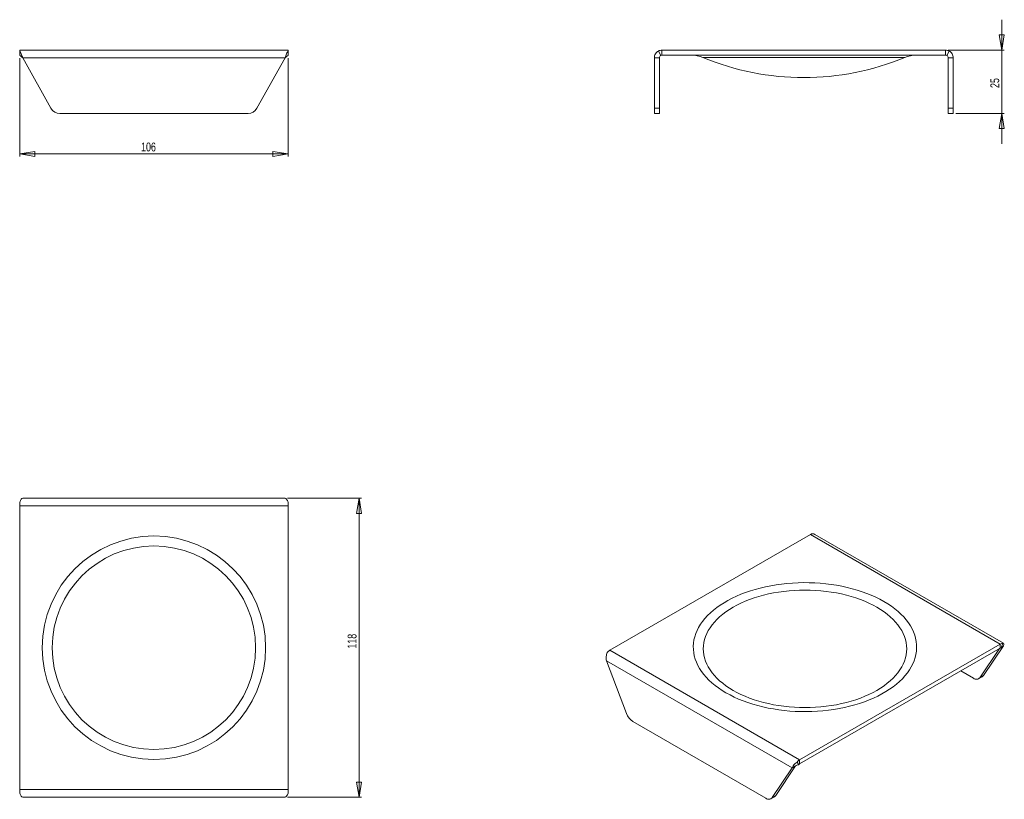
# Model space of a CAD drawing. Header units: millimetres. Extents: x 18 to 407, y 33 to 341.
import ezdxf

# ---------------------------------------------------------------- set-up
doc = ezdxf.new("R2010")
doc.units = ezdxf.units.MM
doc.styles.add('SLDTEXTSTYLE0', font='TXT', dxfattribs={"width": 0.75})
doc.dimstyles.new('SLDDIMSTYLE0', dxfattribs={"dimtxt": 3.5, "dimasz": 6, "dimexe": 0, "dimexo": 0.0625, "dimgap": 0.875, "dimtad": 1, "dimtoh": 1, "dimrnd": 1e-09, "dimzin": 12, "dimdsep": 46, "dimtxsty": 'SLDTEXTSTYLE0', "dimblk1": 'CLOSED', "dimblk2": 'CLOSED', "dimsah": 1, "dimcen": 0.09, "dimadec": 0, "dimazin": 0, "dimtfac": 1, "dimtofl": 0, "dimtmove": 0, "dimatfit": 3, "dimldrblk": 'CLOSED', "dimfxl": 1, "dimfrac": 2, "dimtolj": 1, "dimtzin": 12, "dimarcsym": 0})
doc.dimstyles.new('SLDDIMSTYLE1', dxfattribs={"dimtxt": 3.5, "dimasz": 6, "dimexe": 0, "dimexo": 0.0625, "dimgap": 0.875, "dimtad": 1, "dimtoh": 1, "dimdec": 0, "dimrnd": 1e-09, "dimzin": 12, "dimdsep": 46, "dimtxsty": 'SLDTEXTSTYLE0', "dimblk1": 'CLOSED', "dimblk2": 'CLOSED', "dimsah": 1, "dimcen": 0.09, "dimadec": 0, "dimazin": 0, "dimtfac": 1, "dimtofl": 0, "dimtmove": 0, "dimatfit": 3, "dimldrblk": 'CLOSED', "dimfxl": 1, "dimfrac": 2, "dimtolj": 1, "dimtzin": 12, "dimarcsym": 0})
doc.dimstyles.new('SLDDIMSTYLE2', dxfattribs={"dimtxt": 3.5, "dimasz": 6, "dimexe": 0, "dimexo": 0.0625, "dimgap": 0.875, "dimtad": 1, "dimtoh": 1, "dimdec": 1, "dimrnd": 1e-09, "dimzin": 12, "dimdsep": 46, "dimtxsty": 'SLDTEXTSTYLE0', "dimblk1": 'CLOSED', "dimblk2": 'CLOSED', "dimsah": 1, "dimcen": 0.09, "dimadec": 0, "dimazin": 0, "dimtfac": 1, "dimtofl": 0, "dimtmove": 0, "dimatfit": 3, "dimldrblk": 'CLOSED', "dimfxl": 1, "dimfrac": 2, "dimtolj": 1, "dimtzin": 12, "dimarcsym": 0})

# ---------------------------------------------------------------- blocks, each defined once
blk = doc.blocks.new('_CLOSED')
at = {"color": 0, "linetype": 'ByBlock', "lineweight": -2}
for p, q in [((-1, 0.166667), (0, 0)), ((-1, 0.166667), (-1, -0.166667)), ((0, 0), (-1, -0.166667)), ((0, 0), (-1, 0))]:
    blk.add_line(p, q, dxfattribs=at)
blk = doc.blocks.new('*D2')
at = {"color": 7, "linetype": 'Continuous', "lineweight": 0}
for p, q in [((18.47, 325.64), (18.47, 286.76)), ((124.47, 325.64), (124.47, 286.76)), ((124.47, 287.76), (18.47, 287.76))]:
    blk.add_line(p, q, dxfattribs=at)
at = {"color": 7, "linetype": 'Continuous', "lineweight": 0, "xscale": 6, "yscale": 6}
for p, rotation in [((18.47, 287.76, 0.1), 180), ((124.47, 287.76, 0.1), 360)]:
    blk.add_blockref('_CLOSED', p, dxfattribs=dict(at, rotation=rotation))
at = {"color": 7, "linetype": 'Continuous', "lineweight": 0, "insert": (66.4, 292.27), "char_height": 3.5, "attachment_point": 1, "style": 'SLDTEXTSTYLE0'}
blk.add_mtext('106', dxfattribs=at)
blk = doc.blocks.new('*D3')
at = {"color": 7, "linetype": 'Continuous', "lineweight": 0}
for p, q in [((124.27, 151.87), (153.48, 151.87)), ((152.48, 151.87), (152.48, 33.87)), ((124.27, 33.87), (153.48, 33.87))]:
    blk.add_line(p, q, dxfattribs=at)
at = {"color": 7, "linetype": 'Continuous', "lineweight": 0, "xscale": 6, "yscale": 6}
for p, rotation in [((152.48, 151.87, 10.6), 90), ((152.48, 33.87, 10.6), 270)]:
    blk.add_blockref('_CLOSED', p, dxfattribs=dict(at, rotation=rotation))
at = {"color": 7, "linetype": 'Continuous', "lineweight": 0, "insert": (147.96, 92.5), "char_height": 3.5, "attachment_point": 1, "rotation": 90, "style": 'SLDTEXTSTYLE0'}
blk.add_mtext('118', dxfattribs=at)
blk = doc.blocks.new('*D4')
at = {"color": 7, "linetype": 'Continuous', "lineweight": 0}
for p, q in [((406.26, 328.76), (406.26, 340.76)), ((385.1, 328.76), (407.26, 328.76)), ((406.26, 303.76), (406.26, 328.76)), ((388.1, 303.76), (407.26, 303.76)), ((406.26, 303.76), (406.26, 291.76))]:
    blk.add_line(p, q, dxfattribs=at)
at = {"color": 7, "linetype": 'Continuous', "lineweight": 0, "xscale": 6, "yscale": 6}
for p, rotation in [((406.26, 328.76, 0.1), 270), ((406.26, 303.76, 0.1), 90)]:
    blk.add_blockref('_CLOSED', p, dxfattribs=dict(at, rotation=rotation))
at = {"color": 7, "linetype": 'Continuous', "lineweight": 0, "insert": (401.75, 313.8), "char_height": 3.5, "attachment_point": 1, "rotation": 90, "style": 'SLDTEXTSTYLE0'}
blk.add_mtext('25', dxfattribs=at)

msp = doc.modelspace()

# ---------------------------------------------------------------- linework, layer by layer
at = {"color": 7, "linetype": 'Continuous', "lineweight": 15}
for p, q in [((18.471, 328.758), (18.471, 328.391)), ((18.471, 328.758), (124.471, 328.758)), ((18.471, 326.636), (18.471, 328.391)), ((124.471, 328.391), (124.471, 328.758)), ((124.471, 326.636), (124.471, 328.391)), ((271.611, 326.636), (270.653, 328.391)), ((272.091, 328.758), (272.091, 326.758)), ((272.091, 328.758), (384.095, 328.758)), ((272.091, 326.758), (384.095, 326.758)), ((384.095, 328.758), (384.095, 326.758)), ((384.575, 326.636), (385.534, 328.391)), ((19.668, 325.758), (123.273, 325.758)), ((19.668, 325.758), (30.826, 305.805)), ((112.116, 305.805), (123.273, 325.758)), ((269.091, 325.758), (271.091, 325.758)), ((269.091, 305.805), (269.091, 325.758)), ((271.091, 305.805), (271.091, 325.758)), ((387.095, 325.758), (385.095, 325.758)), ((385.095, 325.758), (385.095, 305.805)), ((387.095, 325.758), (387.095, 305.805)), ((34.317, 303.757), (108.625, 303.757)), ((269.091, 305.805), (271.091, 305.805)), ((269.091, 303.757), (269.091, 305.805)), ((271.091, 303.757), (269.091, 303.757)), ((271.091, 305.805), (271.091, 303.757)), ((385.095, 305.805), (387.095, 305.805)), ((385.095, 303.757), (385.095, 305.805)), ((387.095, 303.757), (385.095, 303.757)), ((387.095, 305.805), (387.095, 303.757)), ((19.668, 151.871), (123.273, 151.871)), ((18.471, 150.309), (18.471, 148.871)), ((18.471, 148.871), (124.471, 148.871)), ((18.471, 148.871), (18.471, 36.866)), ((124.471, 148.871), (124.471, 150.309)), ((124.471, 36.866), (124.471, 148.871)), ((330.674, 137.603), (251.475, 91.882)), ((330.674, 137.603), (405.628, 94.333)), ((406.902, 94.612), (332.4, 137.621)), ((326.428, 48.612), (405.628, 94.333)), ((406.902, 93.597), (399.013, 81.859)), ((405.628, 92.7), (405.628, 94.333)), ((405.967, 92.796), (406.645, 94.62)), ((406.09, 93.128), (406.902, 93.597)), ((406.23, 93.504), (406.251, 93.506)), ((251.475, 91.882), (326.428, 48.612)), ((326.428, 46.979), (405.628, 92.7)), ((405.311, 92.517), (397.598, 81.042)), ((250.201, 87.719), (323.46, 45.427)), ((250.201, 87.719), (258.09, 66.872)), ((395.13, 80.795), (390.068, 83.717)), ((397.598, 81.042), (399.013, 81.859)), ((397.13, 80.597), (398.544, 81.414)), ((260.559, 63.774), (313.102, 33.442)), ((326.089, 46.683), (325.411, 47.725)), ((326.428, 46.979), (326.428, 48.612)), ((315.571, 33.689), (323.46, 45.427)), ((316.985, 34.505), (324.874, 46.243)), ((324.874, 46.243), (323.46, 45.427)), ((18.471, 36.866), (18.471, 35.428)), ((18.471, 36.866), (124.471, 36.866)), ((124.471, 35.428), (124.471, 36.866)), ((19.668, 33.866), (123.273, 33.866)), ((315.102, 33.244), (316.516, 34.06)), ((315.571, 33.689), (316.985, 34.505))]:
    msp.add_line(p, q, dxfattribs=at)
at = {"color": 8, "linetype": 'Continuous', "lineweight": 15}
msp.add_line((367.953, 325.842), (288.233, 325.842), dxfattribs=at)
at = {"color": 7, "linetype": 'Continuous', "lineweight": 15, "flags": 128}
for points in [[(297.367, 75.105), (295.851, 76.025), (294.417, 76.987), (293.067, 77.989), (291.806, 79.029), (290.636, 80.104), (289.56, 81.211), (288.582, 82.348), (287.702, 83.511), (286.924, 84.699), (286.25, 85.907), (285.681, 87.133), (285.218, 88.374), (284.864, 89.627), (284.617, 90.888), (284.48, 92.155), (284.453, 93.425), (284.535, 94.693), (284.727, 95.958), (285.027, 97.216), (285.436, 98.463), (285.952, 99.697), (286.574, 100.914), (287.3, 102.113), (288.129, 103.288), (289.059, 104.439), (290.086, 105.561), (291.209, 106.653), (292.425, 107.71), (293.731, 108.732), (295.123, 109.714), (296.599, 110.656), (298.154, 111.553), (299.784, 112.405), (301.486, 113.209), (303.256, 113.963), (305.088, 114.665), (306.978, 115.313), (308.922, 115.906), (310.915, 116.443), (312.952, 116.921), (315.028, 117.34), (317.137, 117.699), (319.275, 117.997), (321.435, 118.233), (323.613, 118.407), (325.804, 118.517), (328.002, 118.565), (330.2, 118.549), (332.395, 118.47), (334.58, 118.328), (336.75, 118.123), (338.9, 117.856), (341.024, 117.527), (343.117, 117.138), (345.174, 116.689), (347.19, 116.182), (349.159, 115.616), (351.077, 114.996), (352.939, 114.32), (354.74, 113.592), (356.476, 112.813), (358.143, 111.985), (359.736, 111.11), (361.252, 110.19), (362.686, 109.228), (364.036, 108.226), (365.297, 107.186), (366.467, 106.111), (367.542, 105.004), (368.521, 103.867), (369.4, 102.704), (370.178, 101.516), (370.853, 100.308), (371.422, 99.082), (371.884, 97.841), (372.239, 96.588), (372.485, 95.326), (372.622, 94.059), (372.65, 92.79), (372.567, 91.521), (372.376, 90.257), (372.075, 88.999), (371.666, 87.752), (371.15, 86.518), (370.528, 85.3), (369.802, 84.102), (368.973, 82.926), (368.044, 81.776), (367.017, 80.654), (365.893, 79.562), (364.677, 78.505), (363.372, 77.483), (361.979, 76.501), (360.504, 75.559), (358.949, 74.662), (357.318, 73.81), (355.616, 73.006), (353.847, 72.252), (352.015, 71.55), (350.124, 70.902), (348.18, 70.309), (346.187, 69.772), (344.15, 69.294), (342.075, 68.875), (339.966, 68.516), (337.828, 68.218), (335.667, 67.982), (333.489, 67.808), (331.299, 67.697), (329.101, 67.65), (326.902, 67.666), (324.708, 67.745), (322.522, 67.887), (320.352, 68.092), (318.203, 68.359), (316.078, 68.687), (313.985, 69.077), (311.929, 69.526), (309.913, 70.033), (307.944, 70.598), (306.026, 71.219), (304.164, 71.895), (302.363, 72.623), (300.627, 73.402), (298.96, 74.23), (297.367, 75.105)], [(300.151, 76.053), (301.676, 75.217), (303.275, 74.429), (304.943, 73.69), (306.676, 73.002), (308.469, 72.368), (310.317, 71.789), (312.215, 71.266), (314.158, 70.802), (316.14, 70.396), (318.156, 70.052), (320.201, 69.768), (322.268, 69.547), (324.353, 69.389), (326.449, 69.293), (328.551, 69.261), (330.653, 69.293), (332.75, 69.389), (334.834, 69.547), (336.902, 69.768), (338.947, 70.052), (340.963, 70.396), (342.945, 70.802), (344.888, 71.266), (346.785, 71.789), (348.633, 72.368), (350.426, 73.002), (352.159, 73.69), (353.827, 74.429), (355.426, 75.217), (356.952, 76.053), (358.399, 76.933), (359.765, 77.856), (361.045, 78.819), (362.236, 79.82), (363.334, 80.855), (364.338, 81.921), (365.243, 83.017), (366.048, 84.139), (366.75, 85.283), (367.347, 86.447), (367.838, 87.627), (368.221, 88.821), (368.495, 90.024), (368.66, 91.234), (368.715, 92.448), (368.66, 93.661), (368.495, 94.871), (368.221, 96.075), (367.838, 97.268), (367.347, 98.449), (366.75, 99.613), (366.048, 100.757), (365.243, 101.878), (364.338, 102.974), (363.334, 104.041), (362.236, 105.076), (361.045, 106.076), (359.765, 107.039), (358.399, 107.962), (356.952, 108.843), (355.426, 109.678), (353.827, 110.467), (352.159, 111.206), (350.426, 111.893), (348.633, 112.528), (346.785, 113.107), (344.888, 113.629), (342.945, 114.094), (340.963, 114.499), (338.947, 114.844), (336.902, 115.127), (334.834, 115.349), (332.75, 115.507), (330.653, 115.602), (328.551, 115.634), (326.449, 115.602), (324.353, 115.507), (322.268, 115.349), (320.201, 115.127), (318.156, 114.844), (316.14, 114.499), (314.158, 114.094), (312.215, 113.629), (310.317, 113.107), (308.469, 112.528), (306.676, 111.893), (304.943, 111.206), (303.275, 110.467), (301.676, 109.678), (300.151, 108.843), (298.704, 107.962), (297.338, 107.039), (296.058, 106.076), (294.867, 105.076), (293.768, 104.041), (292.765, 102.974), (291.86, 101.878), (291.055, 100.757), (290.353, 99.613), (289.756, 98.449), (289.265, 97.268), (288.882, 96.075), (288.607, 94.871), (288.442, 93.661), (288.387, 92.448), (288.442, 91.234), (288.607, 90.024), (288.882, 88.821), (289.265, 87.627), (289.756, 86.447), (290.353, 85.283), (291.055, 84.139), (291.86, 83.017), (292.765, 81.921), (293.768, 80.855), (294.867, 79.82), (296.058, 78.819), (297.338, 77.856), (298.704, 76.933), (300.151, 76.053)]]:
    msp.add_lwpolyline(points, dxfattribs=at)
at = {"color": 7, "linetype": 'Continuous', "lineweight": 15}
for radius in [44.102, 40.164]:
    msp.add_circle((71.471, 92.869), radius, dxfattribs=at)
for centre, radius, start, end in [((272.091, 325.758), 3, 90, 118.64789), ((272.091, 325.758), 1, 90, 118.64789), ((283.634, 314.758), 12, 67.46385, 90), ((372.552, 314.758), 12, 90, 112.53615), ((384.095, 325.758), 3, 61.35211, 90), ((384.095, 325.758), 1, 61.35211, 90), ((328.093, 421.9), 104, 247.46385, 292.53615), ((34.317, 307.757), 4, 209.21285, 270), ((108.625, 307.757), 4, 270, 330.78715), ((331.672, 136.013), 1.877, 89.42195, 122.12042), ((406.626, 92.743), 1.877, 89.42195, 122.12042), ((253.465, 88.573), 3.861, 121.02941, 141.15702), ((405.96, 92.17), 0.626, 89.42195, 122.12042), ((397.837, 82.627), 1.404, 300.199, 326.80904), ((396.241, 82.148), 1.751, 230.59245, 320.83256), ((263.879, 68.953), 6.152, 199.77903, 237.33494), ((328.419, 45.304), 3.861, 121.02941, 141.15702), ((327.092, 45.876), 1.287, 121.02941, 141.15702), ((314.213, 34.794), 1.751, 230.59245, 320.83256), ((315.81, 35.274), 1.404, 300.199, 326.80904)]:
    msp.add_arc(centre, radius, start, end, dxfattribs=at)
for points, knots in [([(18.471, 328.391), (18.67, 328.134), (18.87, 327.749), (19.269, 326.828), (19.469, 326.294), (19.668, 325.758)], [0, 0, 0, 0, 0.5, 0.5, 1, 1, 1, 1]), ([(18.471, 326.636), (18.67, 326.55), (18.87, 326.422), (19.269, 326.115), (19.469, 325.937), (19.668, 325.758)], [0, 0, 0, 0, 0.5, 0.5, 1, 1, 1, 1]), ([(123.273, 325.758), (123.473, 326.294), (123.672, 326.828), (124.072, 327.749), (124.271, 328.134), (124.471, 328.391)], [0, 0, 0, 0, 0.5, 0.5, 1, 1, 1, 1]), ([(123.273, 325.758), (123.473, 325.937), (123.672, 326.115), (124.072, 326.422), (124.271, 326.55), (124.471, 326.636)], [0, 0, 0, 0, 0.5, 0.5, 1, 1, 1, 1]), ([(269.091, 325.758), (269.091, 326.294), (269.237, 326.828), (269.784, 327.749), (270.183, 328.134), (270.653, 328.391)], [0, 0, 0, 0, 0.5, 0.5, 1, 1, 1, 1]), ([(271.091, 325.758), (271.091, 325.937), (271.14, 326.115), (271.322, 326.422), (271.455, 326.55), (271.611, 326.636)], [0, 0, 0, 0, 0.5, 0.5, 1, 1, 1, 1]), ([(384.575, 326.636), (384.732, 326.55), (384.864, 326.422), (385.047, 326.115), (385.095, 325.937), (385.095, 325.758)], [0, 0, 0, 0, 0.5, 0.5, 1, 1, 1, 1]), ([(385.534, 328.391), (386.004, 328.134), (386.402, 327.749), (386.949, 326.828), (387.095, 326.294), (387.095, 325.758)], [0, 0, 0, 0, 0.5, 0.5, 1, 1, 1, 1]), ([(19.668, 151.871), (19.469, 151.871), (19.269, 151.724), (18.87, 151.178), (18.67, 150.779), (18.471, 150.309)], [0, 0, 0, 0, 0.5, 0.5, 1, 1, 1, 1]), ([(124.471, 150.309), (124.271, 150.779), (124.072, 151.178), (123.672, 151.724), (123.473, 151.871), (123.273, 151.871)], [0, 0, 0, 0, 0.5, 0.5, 1, 1, 1, 1]), ([(332.396, 137.615), (332.384, 137.625), (332.185, 137.781), (331.93, 137.837), (331.691, 137.89)], [0, 0, 0, 0, 0.06146709, 1, 1, 1, 1]), ([(406.263, 93.507), (406.259, 93.485), (406.254, 93.453), (406.187, 93.363), (406.167, 93.336)], [0, 0, 0, 0, 0.7013021, 1, 1, 1, 1]), ([(406.645, 94.62), (406.836, 94.684), (406.977, 94.614), (407.081, 94.248), (407.043, 93.953), (406.902, 93.597)], [0, 0, 0, 0, 0.5, 0.5, 1, 1, 1, 1]), ([(250.458, 90.995), (250.267, 90.512), (250.126, 89.953), (250.022, 88.815), (250.059, 88.237), (250.201, 87.719)], [0, 0, 0, 0, 0.5, 0.5, 1, 1, 1, 1]), ([(323.46, 45.427), (323.601, 45.783), (323.846, 46.198), (324.515, 47.01), (324.938, 47.405), (325.411, 47.725)], [0, 0, 0, 0, 0.5, 0.5, 1, 1, 1, 1]), ([(324.874, 46.243), (325.016, 46.308), (325.191, 46.392), (325.602, 46.554), (325.837, 46.631), (326.089, 46.683)], [0, 0, 0, 0, 0.5, 0.5, 1, 1, 1, 1]), ([(324.473, 46.011), (324.582, 46.088), (324.794, 46.237), (325.039, 46.328), (325.158, 46.372)], [0, 0, 0, 0, 0.51486039, 1, 1, 1, 1]), ([(18.471, 35.428), (18.67, 34.958), (18.87, 34.559), (19.269, 34.013), (19.469, 33.866), (19.668, 33.866)], [0, 0, 0, 0, 0.5, 0.5, 1, 1, 1, 1]), ([(123.273, 33.866), (123.473, 33.866), (123.672, 34.013), (124.072, 34.559), (124.271, 34.958), (124.471, 35.428)], [0, 0, 0, 0, 0.5, 0.5, 1, 1, 1, 1])]:
    msp.add_open_spline(points, degree=3, knots=knots, dxfattribs=at)

# ---------------------------------------------------------------- dimensions: what is measured, and where the dimension line sits
at = {"color": 7, "linetype": 'Continuous', "lineweight": 0}
for base, p1, p2, dimstyle, picture, middle in [((406.264, 328.758), (387.095, 303.757), (384.095, 328.758), 'SLDDIMSTYLE2', '*D4', (406.264, 316.382)), ((152.476, 33.866), (123.273, 151.871), (123.273, 33.866), 'SLDDIMSTYLE1', '*D3', (152.476, 96.375))]:
    dim = msp.add_linear_dim(base=base, p1=p1, p2=p2, angle=90, dimstyle=dimstyle, dxfattribs=at)
    dim.commit()
    dim.dimension.update_dxf_attribs({"geometry": picture, "text_midpoint": middle, "dimtype": 160})
dim = msp.add_linear_dim(base=(18.471, 287.757), p1=(124.471, 326.636), p2=(18.471, 326.636), dimstyle='SLDDIMSTYLE0', dxfattribs=at)
dim.commit()
dim.dimension.update_dxf_attribs({"geometry": '*D2', "text_midpoint": (70.275, 287.757), "dimtype": 160})

doc.saveas('drawing.dxf')
